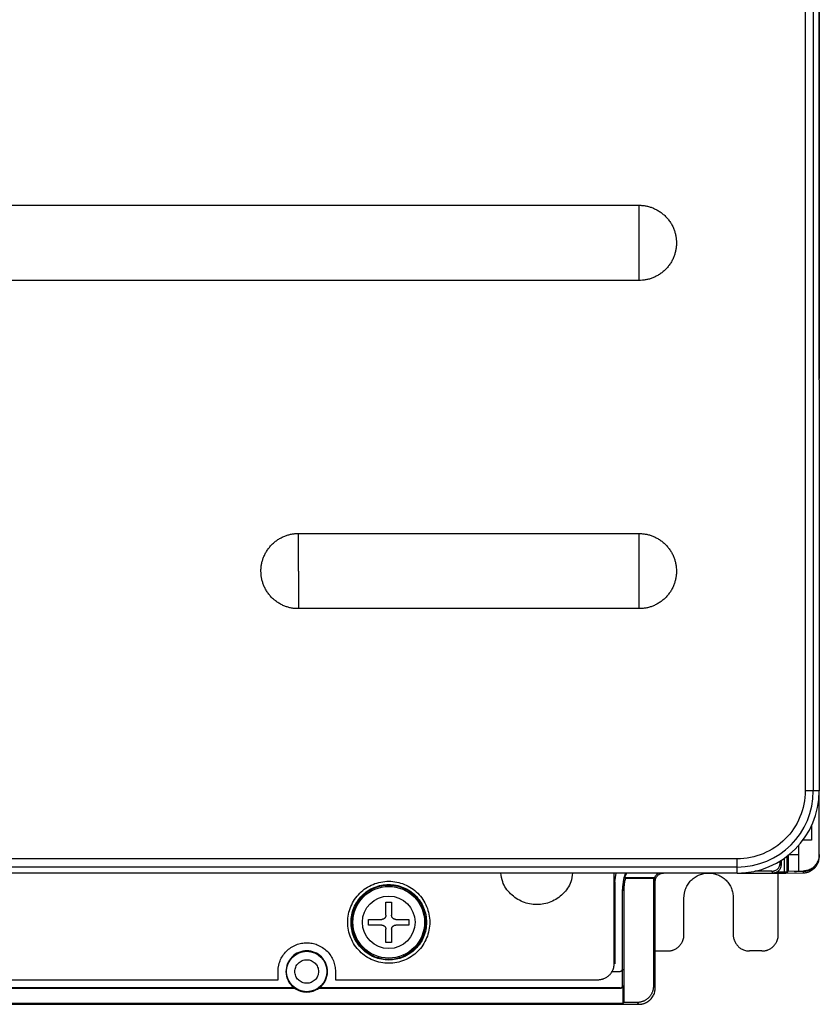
# Model space of a CAD drawing. Header units: millimetres. Extents: x 190.2 to 209.7, y 176 to 224.
# Tile 2 of 9: x 200 to 209.7, y 176 to 188. Entities that reach past the tile are written whole.
import ezdxf

# ---------------------------------------------------------------- set-up
doc = ezdxf.new("R2010")
doc.units = ezdxf.units.MM

msp = doc.modelspace()

# ---------------------------------------------------------------- linework, layer by layer
at = {"color": 7, "linetype": 'Continuous', "lineweight": 25}
for p, q in [((209.75, 183.61), (209.75, 207.539)), ((209.75, 207.531), (209.75, 183.796)), ((209.577, 205.954), (209.577, 178.599)), ((209.677, 205.954), (209.677, 178.599)), ((192.45, 185.737), (207.55, 185.737)), ((207.55, 185.737), (207.55, 185.279)), ((207.55, 185.279), (207.55, 184.821)), ((207.55, 184.821), (192.45, 184.821)), ((209.75, 183.796), (209.75, 183.628)), ((209.75, 183.61), (209.75, 178.599)), ((203.4, 181.737), (207.55, 181.737)), ((203.4, 181.279), (203.4, 181.737)), ((207.55, 181.737), (207.55, 181.279)), ((203.4, 181.279), (203.4, 180.821)), ((207.55, 181.279), (207.55, 180.821)), ((207.55, 180.821), (203.4, 180.821)), ((209.677, 178.599), (209.577, 178.599)), ((209.75, 178.599), (209.677, 178.599)), ((209.75, 177.823), (209.75, 178.599)), ((209.655, 178.174), (209.655, 177.999)), ((209.655, 177.999), (209.55, 177.999)), ((209.5, 177.824), (209.5, 177.937)), ((208.75, 177.772), (191.25, 177.772)), ((208.75, 177.672), (208.75, 177.772)), ((209.272, 177.721), (209.272, 177.746)), ((209.284, 177.699), (209.272, 177.721)), ((209.284, 177.753), (209.284, 177.699)), ((209.356, 177.611), (209.356, 177.803)), ((209.75, 177.82), (209.75, 177.823)), ((208.75, 177.672), (191.25, 177.672)), ((208.75, 177.599), (191.25, 177.599)), ((207.25, 176.499), (207.25, 177.599)), ((207.398, 177.599), (207.374, 177.544)), ((208.75, 177.599), (208.75, 177.672)), ((208.75, 177.599), (209.184, 177.599)), ((209.172, 177.621), (208.962, 177.621)), ((209.184, 177.599), (209.172, 177.621)), ((209.184, 177.599), (209.343, 177.599)), ((209.326, 177.611), (209.231, 177.611)), ((209.25, 176.849), (209.25, 177.599)), ((209.356, 177.611), (209.343, 177.599)), ((209.343, 177.599), (209.552, 177.601)), ((209.368, 177.623), (209.356, 177.611)), ((209.368, 177.623), (209.5, 177.624)), ((209.552, 177.62), (209.451, 177.619)), ((209.451, 177.615), (209.451, 177.619)), ((209.451, 177.615), (209.47, 177.619)), ((209.552, 177.616), (209.451, 177.615)), ((209.5, 177.623), (209.5, 177.624)), ((209.5, 177.623), (209.552, 177.623)), ((209.552, 177.62), (209.552, 177.623)), ((209.552, 177.616), (209.552, 177.601)), ((207.257, 177.492), (207.257, 176.492)), ((207.385, 177.533), (207.374, 177.544)), ((207.374, 177.544), (207.738, 177.544)), ((207.727, 177.533), (207.385, 177.533)), ((207.738, 177.544), (207.727, 177.533)), ((207.727, 177.533), (207.727, 176.221)), ((207.738, 177.511), (207.738, 177.544)), ((207.75, 177.499), (207.738, 177.511)), ((207.75, 177.249), (207.75, 177.499)), ((207.35, 177.399), (207.366, 177.383)), ((207.35, 176.431), (207.35, 177.399)), ((207.366, 177.383), (207.366, 176.021)), ((207.75, 176.199), (207.75, 177.249)), ((208.1, 176.849), (208.1, 177.299)), ((208.7, 177.299), (208.7, 176.849)), ((207.75, 176.649), (207.9, 176.649)), ((209.05, 176.649), (208.9, 176.649)), ((203.15, 176.299), (203.15, 176.399)), ((203.85, 176.399), (203.85, 176.299)), ((207.22, 176.401), (207.32, 176.401)), ((207.223, 176.399), (207.322, 176.399)), ((207.322, 176.399), (207.32, 176.401)), ((207.352, 176.429), (207.35, 176.431)), ((207.352, 176.229), (207.352, 176.429)), ((196.85, 176.299), (203.15, 176.299)), ((203.85, 176.299), (207.05, 176.299)), ((196.646, 176.196), (203.354, 176.196)), ((203.346, 176.199), (196.654, 176.199)), ((203.646, 176.196), (207.324, 176.196)), ((207.322, 176.199), (203.654, 176.199)), ((207.322, 176.199), (207.324, 176.196)), ((207.354, 176.226), (207.352, 176.229)), ((207.354, 176.226), (207.354, 176.01)), ((207.727, 176.221), (207.75, 176.199)), ((207.354, 176.01), (192.646, 176.01)), ((196.573, 175.999), (207.55, 175.999)), ((207.366, 176.021), (207.354, 176.01)), ((207.527, 176.021), (207.366, 176.021)), ((207.527, 176.021), (207.55, 175.999))]:
    msp.add_line(p, q, dxfattribs=at)
at = {"color": 8, "linetype": 'Continuous', "lineweight": 25}
for p, q in [((209.326, 177.611), (209.326, 177.781)), ((209.381, 177.823), (209.5, 177.824)), ((207.257, 177.492), (207.273, 177.599))]:
    msp.add_line(p, q, dxfattribs=at)
at = {"color": 7, "linetype": 'Continuous', "lineweight": 25}
for centre, radius in [((204.5, 176.999), 0.437), ((203.5, 176.399), 0.246)]:
    msp.add_circle(centre, radius, dxfattribs=at)
for radius in [0.927, 1]:
    msp.add_arc((208.75, 178.599), radius, 270, 0, dxfattribs=at)
for points, knots in [([(207.55, 185.737), (207.557, 185.737), (207.572, 185.737), (207.593, 185.735), (207.615, 185.733), (207.636, 185.729), (207.657, 185.725), (207.678, 185.719), (207.698, 185.713), (207.726, 185.702), (207.761, 185.686), (207.801, 185.663), (207.839, 185.635), (207.875, 185.603), (207.906, 185.568), (207.934, 185.53), (207.958, 185.49), (207.976, 185.449), (207.991, 185.407), (208.001, 185.365), (208.007, 185.322), (208.008, 185.293), (208.008, 185.279)], [0, 0, 0, 0, 0.030233, 0.060268, 0.090169, 0.120005, 0.149844, 0.179752, 0.209798, 0.240047, 0.304323, 0.368671, 0.434315, 0.500032, 0.565676, 0.631394, 0.695669, 0.760018, 0.82027, 0.879991, 0.939721, 1, 1, 1, 1]), ([(208.008, 185.279), (208.008, 185.272), (208.008, 185.257), (208.006, 185.235), (208.004, 185.214), (208, 185.193), (207.996, 185.172), (207.99, 185.151), (207.984, 185.13), (207.973, 185.102), (207.958, 185.068), (207.934, 185.027), (207.906, 184.989), (207.875, 184.954), (207.839, 184.922), (207.801, 184.895), (207.761, 184.871), (207.72, 184.852), (207.678, 184.838), (207.636, 184.828), (207.593, 184.822), (207.564, 184.821), (207.55, 184.821)], [0, 0, 0, 0, 0.0302333, 0.0602677, 0.0901693, 0.1200055, 0.149844, 0.1797525, 0.2097981, 0.2400472, 0.3043227, 0.3686714, 0.4343146, 0.5000325, 0.5656757, 0.6313936, 0.6956691, 0.7600178, 0.8202698, 0.8799908, 0.9397209, 1, 1, 1, 1]), ([(202.942, 181.279), (202.942, 181.286), (202.942, 181.3), (202.944, 181.322), (202.946, 181.343), (202.95, 181.365), (202.954, 181.386), (202.96, 181.406), (202.966, 181.427), (202.977, 181.455), (202.992, 181.49), (203.016, 181.53), (203.044, 181.568), (203.075, 181.603), (203.111, 181.635), (203.149, 181.663), (203.189, 181.686), (203.23, 181.705), (203.272, 181.72), (203.314, 181.73), (203.357, 181.736), (203.386, 181.737), (203.4, 181.737)], [0, 0, 0, 0, 0.030233, 0.060268, 0.090169, 0.120005, 0.149844, 0.179752, 0.209798, 0.240047, 0.304323, 0.368671, 0.434315, 0.500032, 0.565676, 0.631394, 0.695669, 0.760018, 0.82027, 0.879991, 0.939721, 1, 1, 1, 1]), ([(207.55, 181.737), (207.557, 181.737), (207.572, 181.737), (207.593, 181.735), (207.615, 181.733), (207.636, 181.729), (207.657, 181.725), (207.678, 181.719), (207.698, 181.713), (207.726, 181.702), (207.761, 181.686), (207.801, 181.663), (207.839, 181.635), (207.875, 181.603), (207.906, 181.568), (207.934, 181.53), (207.958, 181.49), (207.976, 181.449), (207.991, 181.407), (208.001, 181.365), (208.007, 181.322), (208.008, 181.293), (208.008, 181.279)], [0, 0, 0, 0, 0.030233, 0.060268, 0.090169, 0.120005, 0.149844, 0.179752, 0.209798, 0.240047, 0.304323, 0.368671, 0.434315, 0.500032, 0.565676, 0.631394, 0.695669, 0.760018, 0.82027, 0.879991, 0.939721, 1, 1, 1, 1]), ([(203.4, 180.821), (203.393, 180.821), (203.378, 180.821), (203.357, 180.822), (203.335, 180.825), (203.314, 180.828), (203.293, 180.833), (203.272, 180.838), (203.252, 180.845), (203.224, 180.855), (203.189, 180.871), (203.149, 180.895), (203.111, 180.922), (203.075, 180.954), (203.044, 180.989), (203.016, 181.027), (202.992, 181.068), (202.974, 181.109), (202.959, 181.151), (202.949, 181.193), (202.943, 181.236), (202.942, 181.264), (202.942, 181.279)], [0, 0, 0, 0, 0.030233, 0.060268, 0.090169, 0.120005, 0.149844, 0.179752, 0.209798, 0.240047, 0.304323, 0.368671, 0.434315, 0.500032, 0.565676, 0.631394, 0.695669, 0.760018, 0.82027, 0.879991, 0.939721, 1, 1, 1, 1]), ([(208.008, 181.279), (208.008, 181.272), (208.008, 181.257), (208.006, 181.235), (208.004, 181.214), (208, 181.193), (207.996, 181.172), (207.99, 181.151), (207.984, 181.13), (207.973, 181.102), (207.958, 181.068), (207.934, 181.027), (207.906, 180.989), (207.875, 180.954), (207.839, 180.922), (207.801, 180.895), (207.761, 180.871), (207.72, 180.852), (207.678, 180.838), (207.636, 180.828), (207.593, 180.822), (207.564, 180.821), (207.55, 180.821)], [0, 0, 0, 0, 0.030233, 0.060268, 0.090169, 0.120005, 0.149844, 0.179752, 0.209798, 0.240047, 0.304323, 0.368671, 0.434315, 0.500032, 0.565676, 0.631394, 0.695669, 0.760018, 0.82027, 0.879991, 0.939721, 1, 1, 1, 1]), ([(209.577, 178.599), (209.577, 178.491), (209.555, 178.382), (209.472, 178.182), (209.411, 178.091), (209.258, 177.938), (209.166, 177.876), (208.966, 177.794), (208.858, 177.772), (208.75, 177.772)], [0, 0, 0, 0, 0.25, 0.25, 0.5, 0.5, 0.75, 0.75, 1, 1, 1, 1]), ([(209.172, 177.621), (209.176, 177.622), (209.182, 177.622), (209.191, 177.623), (209.2, 177.625), (209.213, 177.63), (209.228, 177.637), (209.244, 177.65), (209.257, 177.666), (209.266, 177.684), (209.271, 177.703), (209.272, 177.715), (209.272, 177.721)], [0, 0, 0, 0, 0.060255, 0.120015, 0.179818, 0.240202, 0.369985, 0.500112, 0.629899, 0.760033, 0.879927, 1, 1, 1, 1]), ([(209.371, 177.823), (209.371, 177.819), (209.371, 177.81), (209.371, 177.796), (209.371, 177.782), (209.371, 177.767), (209.371, 177.753), (209.371, 177.738), (209.37, 177.724), (209.37, 177.71), (209.37, 177.696), (209.37, 177.681), (209.37, 177.665), (209.369, 177.651), (209.369, 177.639), (209.368, 177.63), (209.368, 177.625), (209.368, 177.624), (209.368, 177.623)], [0, 0, 0, 0, 0.043281, 0.088057, 0.134328, 0.182095, 0.231356, 0.282113, 0.334365, 0.388112, 0.443354, 0.500092, 0.583409, 0.666727, 0.750045, 0.833363, 0.916681, 1, 1, 1, 1]), ([(209.5, 177.624), (209.5, 177.625), (209.5, 177.625), (209.5, 177.627), (209.5, 177.63), (209.5, 177.635), (209.5, 177.641), (209.5, 177.649), (209.5, 177.658), (209.5, 177.67), (209.5, 177.683), (209.5, 177.698), (209.5, 177.715), (209.5, 177.734), (209.5, 177.755), (209.5, 177.777), (209.5, 177.8), (209.5, 177.816), (209.5, 177.824)], [0, 0, 0, 0, 0.046414, 0.094974, 0.145679, 0.198529, 0.253524, 0.310664, 0.369949, 0.431378, 0.494952, 0.56067, 0.628533, 0.698539, 0.770689, 0.844983, 0.92142, 1, 1, 1, 1]), ([(209.75, 177.823), (209.75, 177.818), (209.75, 177.808), (209.748, 177.794), (209.745, 177.779), (209.742, 177.765), (209.737, 177.752), (209.732, 177.739), (209.725, 177.726), (209.718, 177.714), (209.71, 177.703), (209.701, 177.692), (209.692, 177.682), (209.682, 177.673), (209.672, 177.664), (209.661, 177.656), (209.649, 177.649), (209.638, 177.643), (209.626, 177.638), (209.614, 177.633), (209.601, 177.63), (209.589, 177.627), (209.577, 177.625), (209.564, 177.623), (209.556, 177.623), (209.552, 177.623)], [0, 0, 0, 0, 0.047257, 0.094169, 0.140738, 0.186964, 0.232845, 0.278383, 0.323578, 0.368428, 0.412936, 0.4571, 0.50092, 0.544397, 0.587531, 0.630322, 0.672769, 0.714873, 0.756634, 0.798053, 0.839128, 0.87986, 0.920249, 0.960296, 1, 1, 1, 1]), ([(209.552, 177.62), (209.556, 177.62), (209.565, 177.62), (209.579, 177.622), (209.593, 177.624), (209.608, 177.628), (209.622, 177.633), (209.637, 177.639), (209.651, 177.647), (209.666, 177.656), (209.679, 177.667), (209.694, 177.681), (209.71, 177.698), (209.724, 177.72), (209.735, 177.743), (209.744, 177.768), (209.749, 177.794), (209.75, 177.811), (209.75, 177.82)], [0, 0, 0, 0, 0.043043, 0.087635, 0.133774, 0.181462, 0.230697, 0.281481, 0.333812, 0.387692, 0.443119, 0.500094, 0.583411, 0.666728, 0.750046, 0.833364, 0.916682, 1, 1, 1, 1]), ([(209.552, 177.601), (209.556, 177.601), (209.565, 177.601), (209.579, 177.603), (209.592, 177.605), (209.606, 177.608), (209.619, 177.613), (209.632, 177.618), (209.645, 177.625), (209.658, 177.632), (209.67, 177.64), (209.681, 177.649), (209.692, 177.66), (209.704, 177.672), (209.715, 177.687), (209.725, 177.704), (209.735, 177.724), (209.743, 177.747), (209.749, 177.773), (209.75, 177.791), (209.75, 177.801)], [0, 0, 0, 0, 0.043166, 0.086791, 0.130875, 0.175417, 0.220419, 0.265879, 0.311798, 0.358177, 0.405014, 0.452311, 0.500066, 0.551939, 0.610331, 0.675239, 0.746661, 0.824597, 0.909044, 1, 1, 1, 1]), ([(206.742, 177.599), (206.737, 177.562), (206.725, 177.467), (206.63, 177.338), (206.482, 177.237), (206.305, 177.202), (206.128, 177.237), (205.98, 177.338), (205.885, 177.467), (205.873, 177.562), (205.868, 177.599)], [0, 0, 0, 0, 0.085927, 0.223951, 0.361976, 0.5, 0.638024, 0.776049, 0.914073, 1, 1, 1, 1]), ([(207.387, 177.599), (207.378, 177.573), (207.355, 177.509), (207.352, 177.44), (207.35, 177.399)], [0, 0, 0, 0, 0.400747, 1, 1, 1, 1]), ([(207.738, 177.511), (207.739, 177.524), (207.741, 177.543), (207.754, 177.566), (207.767, 177.582), (207.779, 177.593), (207.788, 177.597), (207.791, 177.599)], [0, 0, 0, 0, 0.34788, 0.53689, 0.726392, 0.915398, 1, 1, 1, 1]), ([(207.75, 177.499), (207.75, 177.502), (207.75, 177.508), (207.752, 177.518), (207.754, 177.527), (207.758, 177.539), (207.766, 177.554), (207.779, 177.57), (207.795, 177.583), (207.812, 177.592), (207.831, 177.598), (207.844, 177.598), (207.85, 177.599)], [0, 0, 0, 0, 0.0602649, 0.120031, 0.1798374, 0.240222, 0.370007, 0.5001303, 0.6299123, 0.7600389, 0.8799329, 1, 1, 1, 1]), ([(208.1, 177.299), (208.1, 177.304), (208.1, 177.315), (208.102, 177.331), (208.104, 177.347), (208.107, 177.363), (208.111, 177.379), (208.115, 177.394), (208.126, 177.423), (208.147, 177.465), (208.186, 177.512), (208.234, 177.551), (208.287, 177.579), (208.343, 177.595), (208.4, 177.6), (208.457, 177.595), (208.513, 177.579), (208.566, 177.551), (208.614, 177.512), (208.653, 177.465), (208.676, 177.42), (208.689, 177.383), (208.695, 177.355), (208.699, 177.327), (208.7, 177.308), (208.7, 177.299)], [0, 0, 0, 0, 0.01728, 0.034438, 0.051522, 0.068583, 0.085671, 0.102837, 0.120131, 0.185082, 0.250089, 0.315039, 0.380046, 0.440002, 0.500014, 0.55997, 0.619983, 0.684933, 0.74994, 0.81489, 0.879897, 0.910048, 0.939935, 0.969829, 1, 1, 1, 1]), ([(209.284, 177.699), (209.284, 177.696), (209.283, 177.689), (209.282, 177.68), (209.28, 177.671), (209.276, 177.658), (209.268, 177.643), (209.255, 177.628), (209.239, 177.615), (209.221, 177.605), (209.203, 177.6), (209.19, 177.599), (209.184, 177.599)], [0, 0, 0, 0, 0.060265, 0.120033, 0.179841, 0.240227, 0.370019, 0.500149, 0.629933, 0.760059, 0.879945, 1, 1, 1, 1]), ([(209.356, 177.611), (209.356, 177.611), (209.355, 177.611), (209.354, 177.611), (209.351, 177.611), (209.347, 177.611), (209.342, 177.611), (209.337, 177.611), (209.331, 177.611), (209.328, 177.611), (209.326, 177.611)], [0, 0, 0, 0, 0.1269518, 0.2493719, 0.372195, 0.5003093, 0.6286131, 0.7599033, 0.8792294, 1, 1, 1, 1]), ([(204, 176.999), (204, 177.064), (204.013, 177.13), (204.063, 177.251), (204.1, 177.306), (204.193, 177.399), (204.248, 177.436), (204.369, 177.486), (204.435, 177.499), (204.565, 177.499), (204.631, 177.486), (204.752, 177.436), (204.807, 177.399), (204.9, 177.306), (204.937, 177.251), (204.987, 177.13), (205, 177.064), (205, 176.999)], [0, 0, 0, 0, 0.125, 0.125, 0.25, 0.25, 0.375, 0.375, 0.5, 0.5, 0.625, 0.625, 0.75, 0.75, 0.875, 0.875, 1, 1, 1, 1]), ([(207.385, 177.533), (207.383, 177.525), (207.379, 177.508), (207.374, 177.484), (207.37, 177.459), (207.368, 177.434), (207.366, 177.408), (207.366, 177.392), (207.366, 177.383)], [0, 0, 0, 0, 0.167156, 0.333721, 0.499991, 0.666263, 0.832834, 1, 1, 1, 1]), ([(204.04, 176.999), (204.04, 177.059), (204.052, 177.119), (204.098, 177.23), (204.132, 177.281), (204.217, 177.367), (204.268, 177.401), (204.38, 177.447), (204.44, 177.459), (204.56, 177.459), (204.62, 177.447), (204.732, 177.401), (204.783, 177.367), (204.868, 177.281), (204.902, 177.23), (204.948, 177.119), (204.96, 177.059), (204.96, 176.999)], [0, 0, 0, 0, 0.125, 0.125, 0.25, 0.25, 0.375, 0.375, 0.5, 0.5, 0.625, 0.625, 0.75, 0.75, 0.875, 0.875, 1, 1, 1, 1]), ([(204.95, 176.999), (204.95, 177.058), (204.938, 177.117), (204.893, 177.225), (204.86, 177.275), (204.777, 177.359), (204.727, 177.392), (204.618, 177.437), (204.559, 177.449), (204.441, 177.449), (204.382, 177.437), (204.273, 177.392), (204.223, 177.359), (204.14, 177.275), (204.107, 177.225), (204.062, 177.117), (204.05, 177.058), (204.05, 176.999)], [0, 0, 0, 0, 0.125, 0.125, 0.25, 0.25, 0.375, 0.375, 0.5, 0.5, 0.625, 0.625, 0.75, 0.75, 0.875, 0.875, 1, 1, 1, 1]), ([(204.179, 176.999), (204.179, 177.176), (204.323, 177.319), (204.677, 177.319), (204.821, 177.176), (204.821, 176.999)], [0, 0, 0, 0, 0.5, 0.5, 1, 1, 1, 1]), ([(205, 176.999), (205, 176.933), (204.987, 176.868), (204.937, 176.747), (204.9, 176.691), (204.807, 176.599), (204.752, 176.562), (204.631, 176.512), (204.565, 176.499), (204.435, 176.499), (204.369, 176.512), (204.248, 176.562), (204.193, 176.599), (204.1, 176.691), (204.063, 176.747), (204.013, 176.868), (204, 176.933), (204, 176.999)], [0, 0, 0, 0, 0.125, 0.125, 0.25, 0.25, 0.375, 0.375, 0.5, 0.5, 0.625, 0.625, 0.75, 0.75, 0.875, 0.875, 1, 1, 1, 1]), ([(204.96, 176.999), (204.96, 176.939), (204.948, 176.878), (204.902, 176.767), (204.868, 176.716), (204.783, 176.631), (204.732, 176.597), (204.62, 176.551), (204.56, 176.539), (204.44, 176.539), (204.38, 176.551), (204.268, 176.597), (204.217, 176.631), (204.132, 176.716), (204.098, 176.767), (204.052, 176.878), (204.04, 176.939), (204.04, 176.999)], [0, 0, 0, 0, 0.125, 0.125, 0.25, 0.25, 0.375, 0.375, 0.5, 0.5, 0.625, 0.625, 0.75, 0.75, 0.875, 0.875, 1, 1, 1, 1]), ([(204.05, 176.999), (204.05, 176.94), (204.062, 176.881), (204.107, 176.772), (204.14, 176.722), (204.223, 176.639), (204.273, 176.606), (204.382, 176.56), (204.441, 176.549), (204.559, 176.549), (204.618, 176.56), (204.727, 176.606), (204.777, 176.639), (204.86, 176.722), (204.893, 176.772), (204.938, 176.881), (204.95, 176.94), (204.95, 176.999)], [0, 0, 0, 0, 0.125, 0.125, 0.25, 0.25, 0.375, 0.375, 0.5, 0.5, 0.625, 0.625, 0.75, 0.75, 0.875, 0.875, 1, 1, 1, 1]), ([(204.821, 176.999), (204.821, 176.822), (204.677, 176.678), (204.323, 176.678), (204.179, 176.822), (204.179, 176.999)], [0, 0, 0, 0, 0.5, 0.5, 1, 1, 1, 1]), ([(204.255, 177.034), (204.265, 177.034), (204.286, 177.034), (204.318, 177.034), (204.35, 177.034), (204.382, 177.034), (204.404, 177.034), (204.415, 177.034)], [0, 0, 0, 0, 0.197534, 0.396301, 0.596301, 0.797534, 1, 1, 1, 1]), ([(204.465, 177.084), (204.465, 177.081), (204.465, 177.077), (204.463, 177.07), (204.461, 177.063), (204.457, 177.057), (204.453, 177.051), (204.448, 177.046), (204.442, 177.042), (204.436, 177.038), (204.429, 177.036), (204.422, 177.034), (204.417, 177.034), (204.415, 177.034)], [0, 0, 0, 0, 0.091023, 0.181977, 0.272879, 0.363743, 0.454583, 0.545417, 0.636257, 0.727121, 0.818023, 0.908977, 1, 1, 1, 1]), ([(204.585, 177.034), (204.583, 177.034), (204.578, 177.034), (204.571, 177.036), (204.564, 177.038), (204.558, 177.042), (204.552, 177.046), (204.547, 177.051), (204.543, 177.057), (204.539, 177.063), (204.537, 177.07), (204.535, 177.077), (204.535, 177.081), (204.535, 177.084)], [0, 0, 0, 0, 0.091023, 0.181977, 0.272879, 0.363743, 0.454583, 0.545417, 0.636257, 0.727121, 0.818023, 0.908977, 1, 1, 1, 1]), ([(204.585, 177.034), (204.596, 177.034), (204.618, 177.034), (204.65, 177.034), (204.682, 177.034), (204.714, 177.034), (204.735, 177.034), (204.745, 177.034)], [0, 0, 0, 0, 0.202466, 0.403699, 0.603699, 0.802466, 1, 1, 1, 1]), ([(204.415, 176.964), (204.404, 176.964), (204.382, 176.964), (204.35, 176.964), (204.318, 176.964), (204.286, 176.964), (204.265, 176.964), (204.255, 176.964)], [0, 0, 0, 0, 0.202466, 0.403699, 0.603699, 0.802466, 1, 1, 1, 1]), ([(204.415, 176.964), (204.417, 176.964), (204.422, 176.963), (204.429, 176.962), (204.436, 176.959), (204.442, 176.956), (204.448, 176.952), (204.453, 176.947), (204.457, 176.941), (204.461, 176.935), (204.463, 176.928), (204.465, 176.921), (204.465, 176.916), (204.465, 176.914)], [0, 0, 0, 0, 0.091023, 0.181977, 0.272879, 0.363743, 0.454583, 0.545417, 0.636257, 0.727121, 0.818023, 0.908977, 1, 1, 1, 1]), ([(204.535, 176.914), (204.535, 176.916), (204.535, 176.921), (204.537, 176.928), (204.539, 176.935), (204.543, 176.941), (204.547, 176.947), (204.552, 176.952), (204.558, 176.956), (204.564, 176.959), (204.571, 176.962), (204.578, 176.963), (204.583, 176.964), (204.585, 176.964)], [0, 0, 0, 0, 0.0910228, 0.1819774, 0.2728789, 0.3637425, 0.4545834, 0.5454166, 0.6362575, 0.7271211, 0.8180226, 0.9089772, 1, 1, 1, 1]), ([(204.745, 176.964), (204.735, 176.964), (204.714, 176.964), (204.682, 176.964), (204.65, 176.964), (204.618, 176.964), (204.596, 176.964), (204.585, 176.964)], [0, 0, 0, 0, 0.197534, 0.396301, 0.596301, 0.797534, 1, 1, 1, 1]), ([(207.9, 176.649), (207.904, 176.649), (207.913, 176.649), (207.925, 176.65), (207.937, 176.652), (207.95, 176.655), (207.962, 176.658), (207.982, 176.666), (208.011, 176.68), (208.042, 176.706), (208.068, 176.738), (208.085, 176.77), (208.094, 176.799), (208.099, 176.824), (208.1, 176.84), (208.1, 176.849)], [0, 0, 0, 0, 0.040276, 0.080243, 0.120058, 0.159883, 0.199877, 0.240199, 0.370043, 0.500057, 0.629901, 0.759916, 0.840121, 0.919721, 1, 1, 1, 1]), ([(208.7, 176.849), (208.7, 176.845), (208.7, 176.836), (208.701, 176.824), (208.703, 176.811), (208.706, 176.799), (208.71, 176.787), (208.717, 176.766), (208.732, 176.738), (208.758, 176.706), (208.789, 176.68), (208.821, 176.664), (208.85, 176.655), (208.875, 176.65), (208.892, 176.649), (208.9, 176.649)], [0, 0, 0, 0, 0.040276, 0.080243, 0.120058, 0.159883, 0.199877, 0.240199, 0.370043, 0.500057, 0.629901, 0.759916, 0.840121, 0.919721, 1, 1, 1, 1]), ([(209.05, 176.649), (209.054, 176.649), (209.063, 176.649), (209.075, 176.65), (209.087, 176.652), (209.1, 176.655), (209.112, 176.658), (209.132, 176.666), (209.161, 176.68), (209.192, 176.706), (209.218, 176.738), (209.235, 176.77), (209.244, 176.799), (209.249, 176.824), (209.25, 176.84), (209.25, 176.849)], [0, 0, 0, 0, 0.040276, 0.080243, 0.120058, 0.159883, 0.199877, 0.240199, 0.370043, 0.500057, 0.629901, 0.759916, 0.840121, 0.919721, 1, 1, 1, 1]), ([(203.15, 176.399), (203.15, 176.405), (203.15, 176.418), (203.152, 176.437), (203.154, 176.455), (203.158, 176.474), (203.162, 176.492), (203.168, 176.51), (203.18, 176.544), (203.205, 176.592), (203.251, 176.648), (203.306, 176.693), (203.369, 176.726), (203.434, 176.745), (203.5, 176.751), (203.566, 176.745), (203.631, 176.726), (203.694, 176.693), (203.749, 176.648), (203.795, 176.592), (203.822, 176.54), (203.837, 176.497), (203.844, 176.464), (203.849, 176.432), (203.85, 176.41), (203.85, 176.399)], [0, 0, 0, 0, 0.017281, 0.034439, 0.051524, 0.068585, 0.085673, 0.102838, 0.120132, 0.185086, 0.250089, 0.315043, 0.380046, 0.440006, 0.500014, 0.559974, 0.619983, 0.684937, 0.74994, 0.814894, 0.879897, 0.910049, 0.939937, 0.96983, 1, 1, 1, 1]), ([(203.753, 176.399), (203.753, 176.432), (203.746, 176.465), (203.721, 176.526), (203.702, 176.554), (203.655, 176.601), (203.627, 176.619), (203.566, 176.645), (203.533, 176.651), (203.467, 176.651), (203.434, 176.645), (203.373, 176.619), (203.345, 176.601), (203.298, 176.554), (203.279, 176.526), (203.254, 176.465), (203.247, 176.432), (203.247, 176.399)], [0, 0, 0, 0, 0.125, 0.125, 0.25, 0.25, 0.375, 0.375, 0.5, 0.5, 0.625, 0.625, 0.75, 0.75, 0.875, 0.875, 1, 1, 1, 1]), ([(203.356, 176.399), (203.356, 176.418), (203.36, 176.436), (203.374, 176.471), (203.385, 176.487), (203.412, 176.514), (203.428, 176.524), (203.462, 176.539), (203.481, 176.543), (203.519, 176.543), (203.538, 176.539), (203.572, 176.524), (203.588, 176.514), (203.615, 176.487), (203.626, 176.471), (203.64, 176.436), (203.644, 176.418), (203.644, 176.399)], [0, 0, 0, 0, 0.125, 0.125, 0.25, 0.25, 0.375, 0.375, 0.5, 0.5, 0.625, 0.625, 0.75, 0.75, 0.875, 0.875, 1, 1, 1, 1]), ([(203.247, 176.399), (203.247, 176.36), (203.256, 176.322), (203.29, 176.253), (203.315, 176.222), (203.346, 176.199)], [0, 0, 0, 0, 0.5, 0.5, 1, 1, 1, 1]), ([(203.5, 176.255), (203.481, 176.255), (203.462, 176.259), (203.428, 176.273), (203.412, 176.284), (203.385, 176.31), (203.374, 176.326), (203.36, 176.361), (203.356, 176.38), (203.356, 176.399)], [0, 0, 0, 0, 0.25, 0.25, 0.5, 0.5, 0.75, 0.75, 1, 1, 1, 1]), ([(203.644, 176.399), (203.644, 176.38), (203.64, 176.361), (203.626, 176.326), (203.615, 176.31), (203.588, 176.284), (203.572, 176.273), (203.538, 176.259), (203.519, 176.255), (203.5, 176.255)], [0, 0, 0, 0, 0.25, 0.25, 0.5, 0.5, 0.75, 0.75, 1, 1, 1, 1]), ([(203.654, 176.199), (203.685, 176.222), (203.71, 176.253), (203.744, 176.322), (203.753, 176.36), (203.753, 176.399)], [0, 0, 0, 0, 0.5, 0.5, 1, 1, 1, 1]), ([(207.05, 176.299), (207.054, 176.299), (207.063, 176.299), (207.075, 176.3), (207.087, 176.302), (207.1, 176.305), (207.112, 176.308), (207.132, 176.316), (207.161, 176.33), (207.192, 176.356), (207.218, 176.388), (207.235, 176.42), (207.244, 176.449), (207.249, 176.474), (207.25, 176.49), (207.25, 176.499)], [0, 0, 0, 0, 0.040276, 0.080243, 0.120058, 0.159883, 0.199877, 0.240199, 0.370043, 0.500057, 0.629901, 0.759916, 0.840121, 0.919721, 1, 1, 1, 1]), ([(207.32, 176.401), (207.322, 176.401), (207.326, 176.401), (207.332, 176.403), (207.337, 176.405), (207.341, 176.409), (207.345, 176.414), (207.348, 176.419), (207.35, 176.425), (207.35, 176.429), (207.35, 176.431)], [0, 0, 0, 0, 0.127011, 0.249371, 0.372132, 0.5003, 0.628706, 0.760108, 0.879328, 1, 1, 1, 1]), ([(207.352, 176.429), (207.352, 176.427), (207.351, 176.424), (207.35, 176.418), (207.348, 176.414), (207.345, 176.409), (207.341, 176.406), (207.337, 176.403), (207.332, 176.4), (207.327, 176.399), (207.323, 176.399), (207.322, 176.399)], [0, 0, 0, 0, 0.111119, 0.222232, 0.333341, 0.444447, 0.555553, 0.666659, 0.777768, 0.888881, 1, 1, 1, 1]), ([(203.354, 176.196), (203.396, 176.166), (203.448, 176.149), (203.552, 176.149), (203.604, 176.166), (203.646, 176.196)], [0, 0, 0, 0, 0.5, 0.5, 1, 1, 1, 1]), ([(207.322, 176.199), (207.323, 176.199), (207.327, 176.199), (207.332, 176.2), (207.337, 176.203), (207.341, 176.206), (207.345, 176.209), (207.348, 176.214), (207.35, 176.218), (207.351, 176.224), (207.352, 176.227), (207.352, 176.229)], [0, 0, 0, 0, 0.111119, 0.222232, 0.333341, 0.444447, 0.555553, 0.666659, 0.777768, 0.888881, 1, 1, 1, 1]), ([(207.324, 176.196), (207.326, 176.196), (207.33, 176.196), (207.336, 176.198), (207.341, 176.201), (207.346, 176.205), (207.35, 176.21), (207.352, 176.215), (207.354, 176.22), (207.354, 176.224), (207.354, 176.226)], [0, 0, 0, 0, 0.127011, 0.249371, 0.372132, 0.5003, 0.628706, 0.760108, 0.879328, 1, 1, 1, 1]), ([(207.727, 176.221), (207.727, 176.217), (207.727, 176.207), (207.725, 176.193), (207.723, 176.179), (207.719, 176.165), (207.715, 176.151), (207.709, 176.138), (207.703, 176.126), (207.696, 176.113), (207.688, 176.101), (207.679, 176.09), (207.669, 176.08), (207.658, 176.07), (207.647, 176.061), (207.636, 176.053), (207.623, 176.046), (207.61, 176.039), (207.597, 176.034), (207.584, 176.029), (207.57, 176.026), (207.556, 176.023), (207.542, 176.022), (207.532, 176.022), (207.527, 176.021)], [0, 0, 0, 0, 0.045459, 0.090916, 0.136372, 0.181828, 0.227282, 0.272736, 0.31819, 0.363643, 0.409095, 0.454548, 0.5, 0.545452, 0.590905, 0.636357, 0.68181, 0.727264, 0.772718, 0.818172, 0.863628, 0.909084, 0.954541, 1, 1, 1, 1]), ([(207.55, 175.999), (207.554, 175.999), (207.564, 175.999), (207.578, 176.001), (207.591, 176.003), (207.604, 176.007), (207.616, 176.01), (207.627, 176.015), (207.638, 176.019), (207.647, 176.024), (207.656, 176.03), (207.664, 176.035), (207.672, 176.041), (207.679, 176.046), (207.685, 176.052), (207.696, 176.062), (207.709, 176.078), (207.724, 176.1), (207.736, 176.124), (207.744, 176.149), (207.749, 176.174), (207.749, 176.191), (207.75, 176.199)], [0, 0, 0, 0, 0.046316, 0.091003, 0.134061, 0.17549, 0.21529, 0.253461, 0.290002, 0.324914, 0.358197, 0.38985, 0.419874, 0.448268, 0.475032, 0.500167, 0.587274, 0.67286, 0.756925, 0.83947, 0.920495, 1, 1, 1, 1])]:
    msp.add_open_spline(points, degree=3, knots=knots, dxfattribs=at)
for points in [[(204.465, 177.244), (204.477, 177.244), (204.5, 177.244), (204.523, 177.244), (204.535, 177.244)], [(204.465, 177.084), (204.465, 177.138), (204.465, 177.191), (204.465, 177.244)], [(204.535, 177.244), (204.535, 177.191), (204.535, 177.138), (204.535, 177.084)], [(204.255, 176.999), (204.255, 177.011), (204.255, 177.022), (204.255, 177.034)], [(204.255, 176.964), (204.255, 176.976), (204.255, 176.987), (204.255, 176.999)], [(204.745, 177.034), (204.745, 177.022), (204.745, 177.011), (204.745, 176.999)], [(204.745, 176.999), (204.745, 176.987), (204.745, 176.976), (204.745, 176.964)], [(204.465, 176.754), (204.465, 176.807), (204.465, 176.86), (204.465, 176.914)], [(204.535, 176.914), (204.535, 176.86), (204.535, 176.807), (204.535, 176.754)], [(204.535, 176.754), (204.523, 176.754), (204.5, 176.754), (204.477, 176.754), (204.465, 176.754)], [(203.346, 176.199), (203.348, 176.198), (203.351, 176.197), (203.354, 176.196)], [(203.646, 176.196), (203.649, 176.197), (203.652, 176.198), (203.654, 176.199)], [(203.538, 176.007), (203.513, 176.005), (203.487, 176.005), (203.462, 176.007)]]:
    msp.add_open_spline(points, degree=3, dxfattribs=at)

doc.saveas('drawing.dxf')
